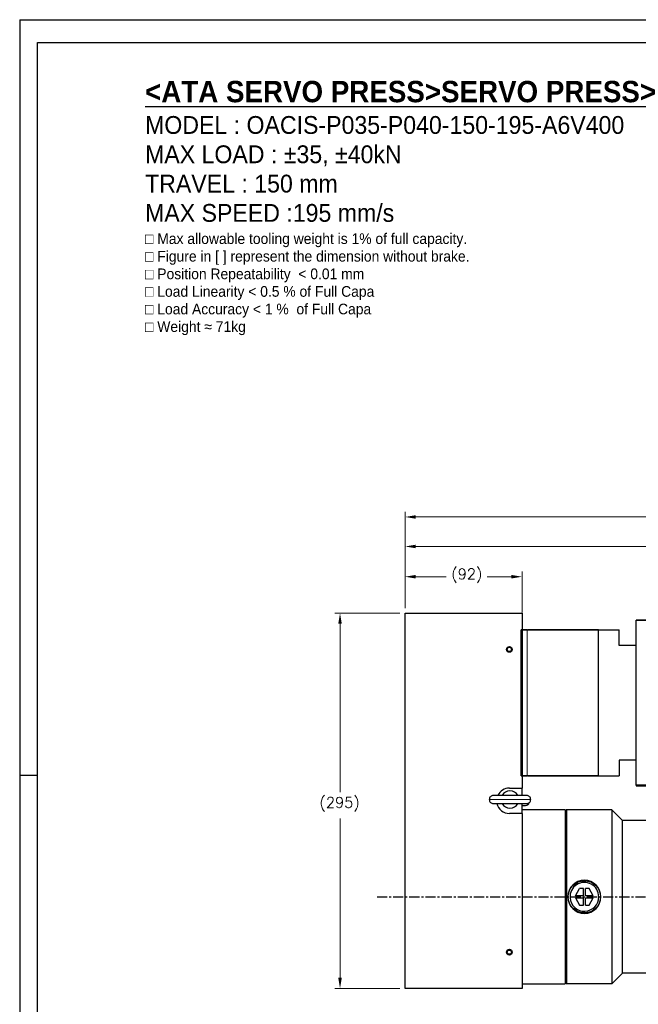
# Model space of a CAD drawing. Extents: x 0 to 1685, y -10 to 1188.
# Tile 2 of 21: x 0 to 487, y 414 to 1188. Entities that reach past the tile are written whole.
import ezdxf

# ---------------------------------------------------------------- set-up
doc = ezdxf.new("R2010")
doc.units = 0
doc.header["$LTSCALE"] = 25.4
doc.linetypes.add('CENTER', pattern=[2, 1.25, -0.25, 0.25, -0.25])
doc.linetypes.add('DASHEDBIDOT', pattern=[12.4, 3, -3, 0.2, -3, 0.2, -3])
doc.layers.get('0').update_dxf_attribs({"linetype": 'CONTINUOUS'})
doc.layers.get('Defpoints').update_dxf_attribs({"linetype": 'CONTINUOUS'})
for name, color, linetype, lineweight in [('AM_0', 7, 'CONTINUOUS', 50), ('AM_5_Dimension', 6, 'CONTINUOUS', 13), ('ATA-DIM', 252, 'CONTINUOUS', 25), ('ATA-TEXT', 7, 'CONTINUOUS', 25), ('Layer0000', 7, 'CONTINUOUS', 25), ('외형선(ISO)', 7, 'CONTINUOUS', 35)]:
    doc.layers.add(name, color=color, linetype=linetype, lineweight=lineweight)
doc.layers.add('ATA-CENTER', color=133, linetype='CENTER')
doc.styles.get("Standard").update_dxf_attribs({"font": 'simplex.shx'})
doc.styles.add('주 문자 (ISO)', font='arial.ttf')
doc.dimstyles.new('ata_A1', dxfattribs={"dimtxt": 4.2, "dimasz": 4.2, "dimexe": 2, "dimexo": 2, "dimgap": 2, "dimtad": 0, "dimtih": 1, "dimtoh": 1, "dimdec": 6, "dimdsep": 46, "dimtxsty": 'Standard', "dimcen": 0, "dimclrd": 252, "dimclre": 252, "dimclrt": 4, "dimadec": 6, "dimazin": 2, "dimtfac": 1, "dimtdec": 6, "dimtofl": 0, "dimtmove": 0, "dimatfit": 3, "dimfxl": 0, "dimtolj": 1, "dimtzin": 0, "dimlwd": 0, "dimlwe": 0, "dimarcsym": 0})

# ---------------------------------------------------------------- blocks, each defined once
blk = doc.blocks.new('*D12991')
at = {"layer": 'ATA-DIM', "color": 252, "lineweight": 0}
for p, q in [((303.09, 725.5), (303.09, 754.13)), ((395.09, 722), (395.09, 754.13)), ((311.49, 750.13), (335.41, 750.13)), ((386.69, 750.13), (367.77, 750.13))]:
    blk.add_line(p, q, dxfattribs=at)
at = {"layer": 'ATA-DIM', "color": 252}
for points in [[(311.49, 751.53), (311.49, 748.73), (303.09, 750.13)], [(386.69, 748.73), (386.69, 751.53), (395.09, 750.13)]]:
    blk.add_solid(points, dxfattribs=at)
at = {"layer": 'Defpoints', "color": 0}
for p in [(395.09, 750.13), (303.09, 721.5), (395.09, 718)]:
    blk.add_point(p, dxfattribs=at)
at = {"layer": 'ATA-DIM', "color": 4, "insert": (339.41, 756.51), "char_height": 8.4, "attachment_point": 1}
blk.add_mtext('\\A1;(92)', dxfattribs=at)
blk = doc.blocks.new('DEH')
at = {"color": 0, "ltscale": 5}
blk.add_line((12758.38, -3927.55), (12758.38, -3797.55), dxfattribs=at)
for p, q in [((12667.78, -3920.05), (12667.78, -3805.05)), ((12728.58, -3805.05), (12744.88, -3805.05)), ((12744.88, -3817.55), (12744.88, -3805.05)), ((12744.88, -3907.55), (12744.88, -3920.05)), ((12728.58, -3920.05), (12744.88, -3920.05))]:
    blk.add_line(p, q)
at = {"color": 7}
for p, q in [((12728.58, -3920.05), (12728.58, -3805.05)), ((12728.58, -3919.55), (12728.58, -3805.55))]:
    blk.add_line(p, q, dxfattribs=at)
at = {"ltscale": 5}
for p, q in [((12758.38, -3817.55), (12744.88, -3817.55)), ((12758.38, -3907.55), (12744.88, -3907.55))]:
    blk.add_line(p, q, dxfattribs=at)
at = {"layer": 'AM_0'}
blk.add_line((12758.38, -3927.55), (12799.88, -3927.55), dxfattribs=at)
at = {"layer": 'AM_5_Dimension', "color": 0}
for p, q in [((12672.58, -3919.55), (12672.58, -3805.55)), ((12728.58, -3805.05), (12728.58, -3920.05))]:
    blk.add_line(p, q, dxfattribs=at)
at = {"layer": 'Layer0000', "color": 7, "linetype": 'Continuous', "lineweight": 25}
for p, q in [((12799.58, -3811.74), (12799.58, -3797.55)), ((12799.58, -3913.35), (12799.58, -3811.74)), ((12799.58, -3913.35), (12799.58, -3927.55))]:
    blk.add_line(p, q, dxfattribs=at)
at = {"layer": '외형선(ISO)'}
for p, q in [((12799.88, -3797.55), (12758.38, -3797.55)), ((12672.08, -3805.05), (12667.78, -3805.05)), ((12672.58, -3805.55), (12672.08, -3805.05)), ((12673.08, -3805.05), (12672.58, -3805.55)), ((12673.08, -3805.05), (12728.08, -3805.05)), ((12728.58, -3805.55), (12728.08, -3805.05)), ((12728.58, -3805.55), (12729.08, -3805.05)), ((12667.78, -3920.05), (12672.08, -3920.05)), ((12672.58, -3919.55), (12672.08, -3920.05)), ((12672.58, -3919.55), (12673.08, -3920.05)), ((12673.08, -3920.05), (12728.08, -3920.05)), ((12728.58, -3919.55), (12728.08, -3920.05))]:
    blk.add_line(p, q, dxfattribs=at)
blk = doc.blocks.new('*D12990')
at = {"layer": 'ATA-DIM', "color": 252, "lineweight": 0}
for p, q in [((299.09, 721.5), (247.92, 721.5)), ((251.92, 713.1), (251.92, 580.88)), ((251.92, 434.9), (251.92, 560.12)), ((299.09, 426.5), (247.92, 426.5))]:
    blk.add_line(p, q, dxfattribs=at)
at = {"layer": 'ATA-DIM', "color": 252}
for points in [[(253.32, 713.1), (250.52, 713.1), (251.92, 721.5)], [(250.52, 434.9), (253.32, 434.9), (251.92, 426.5)]]:
    blk.add_solid(points, dxfattribs=at)
at = {"layer": 'Defpoints', "color": 0}
for p in [(251.92, 721.5), (303.09, 721.5), (303.09, 426.5)]:
    blk.add_point(p, dxfattribs=at)
at = {"layer": 'ATA-DIM', "color": 4, "insert": (235.75, 576.88), "char_height": 8.4, "attachment_point": 1}
blk.add_mtext('\\A1;(295)', dxfattribs=at)
blk = doc.blocks.new('*D12993')
at = {"layer": 'ATA-DIM', "color": 252, "lineweight": 0}
for p, q in [((303.09, 725.5), (303.09, 777.91)), ((761.09, 691.71), (761.09, 777.91)), ((311.49, 773.91), (517.29, 773.91)), ((752.69, 773.91), (546.88, 773.91))]:
    blk.add_line(p, q, dxfattribs=at)
at = {"layer": 'ATA-DIM', "color": 252}
for points in [[(311.49, 775.31), (311.49, 772.51), (303.09, 773.91)], [(752.69, 772.51), (752.69, 775.31), (761.09, 773.91)]]:
    blk.add_solid(points, dxfattribs=at)
at = {"layer": 'Defpoints', "color": 0}
for p in [(761.09, 773.91), (303.09, 721.5), (761.09, 687.71)]:
    blk.add_point(p, dxfattribs=at)
at = {"layer": 'ATA-DIM', "color": 4, "insert": (532.09, 773.91), "char_height": 8.4, "attachment_point": 5}
blk.add_mtext('\\A1;458', dxfattribs=at)
blk = doc.blocks.new('*D12992')
at = {"layer": 'ATA-DIM', "color": 252, "lineweight": 0}
for p, q in [((303.09, 725.5), (303.09, 801.1)), ((809.09, 574), (809.09, 801.1)), ((311.49, 797.1), (515.17, 797.1)), ((800.69, 797.1), (597.01, 797.1))]:
    blk.add_line(p, q, dxfattribs=at)
at = {"layer": 'ATA-DIM', "color": 252}
for points in [[(311.49, 798.5), (311.49, 795.7), (303.09, 797.1)], [(800.69, 795.7), (800.69, 798.5), (809.09, 797.1)]]:
    blk.add_solid(points, dxfattribs=at)
at = {"layer": 'Defpoints', "color": 0}
for p in [(809.09, 797.1), (303.09, 721.5), (809.09, 570)]:
    blk.add_point(p, dxfattribs=at)
at = {"layer": 'ATA-DIM', "color": 4, "insert": (556.09, 797.1), "char_height": 8.4, "attachment_point": 5}
blk.add_mtext('\\A1;506(T+356)', dxfattribs=at)
blk = doc.blocks.new('ata-Border-A1-002')
at = {"color": 253, "ltscale": 0.5}
for p, q in [((0, 594), (841, 594)), ((0, 594), (0, 0)), ((7, 297), (0, 297))]:
    blk.add_line(p, q, dxfattribs=at)
blk.add_line((7, 585), (834, 585))
at = {"ltscale": 0.5}
blk.add_line((7, 9), (7, 585), dxfattribs=at)

msp = doc.modelspace()

# ---------------------------------------------------------------- linework, layer by layer
at = {"layer": 'ATA-CENTER', "ltscale": 0.25}
msp.add_line((281.0200591, 498.5841105), (1005.6240199, 498.5841105), dxfattribs=at)
at = {"layer": 'Layer0000', "color": 7, "linetype": 'Continuous', "lineweight": 25}
for p, q in [((303.0873167, 721.5007589), (395.0873167, 721.5007589)), ((303.0873167, 426.5007589), (303.0873167, 721.5007589)), ((395.0873167, 721.5007589), (395.0873167, 584.0007589)), ((385.0874262, 584.0007589), (395.0874262, 584.0007589)), ((395.0874262, 578.1507589), (395.0874262, 584.0007589)), ((385.5874262, 578.1507589), (372.4374263, 578.1507589)), ((398.7374261, 578.1507589), (385.5874262, 578.1507589)), ((372.4374262, 571.8507589), (385.5874262, 571.8507589)), ((385.5874262, 571.8507589), (398.7374261, 571.8507589)), ((395.0874262, 564.0007589), (395.0874262, 571.8507589)), ((395.0874262, 570.3507589), (397.7374261, 570.3507589)), ((429.0874262, 567.0007589), (395.0874262, 567.0007589)), ((430.0874262, 567.0007589), (429.0874262, 566.0007589)), ((429.0874262, 567.0007589), (429.0874262, 430.0007589)), ((465.5874262, 567.0007589), (430.0874262, 567.0007589)), ((430.0874262, 567.0007589), (430.0874262, 498.5007589)), ((465.5874262, 567.0007589), (474.0874266, 558.5007585)), ((465.5874262, 567.0007589), (465.5874262, 498.5007589)), ((395.0874262, 564.0007589), (385.0874262, 564.0007589)), ((395.0873167, 564.0007589), (395.0873167, 426.5007589)), ((492.5874262, 558.5007589), (474.0874262, 558.5007589)), ((474.0874262, 498.5007589), (474.0874262, 558.5007589)), ((437.0437529, 499.3007589), (440.3346494, 505.0007589)), ((443.2874262, 505.0007589), (440.3346494, 505.0007589)), ((443.2874262, 499.3007589), (443.2874262, 505.0007589)), ((447.8402029, 505.0007589), (444.8874262, 505.0007589)), ((444.8874262, 499.3007589), (444.8874262, 505.0007589)), ((451.1310995, 499.3007589), (447.8402029, 505.0007589)), ((430.0874262, 498.5007589), (430.0874262, 430.0007589)), ((443.2874262, 499.3007589), (437.0437529, 499.3007589)), ((437.0437529, 497.7007589), (440.3346494, 492.0007589)), ((437.0437529, 497.7007589), (443.2874262, 497.7007589)), ((443.2874262, 492.0007589), (443.2874262, 497.7007589)), ((451.1310995, 499.3007589), (444.8874262, 499.3007589)), ((444.8874262, 492.0007589), (444.8874262, 497.7007589)), ((444.8874262, 497.7007589), (451.1310995, 497.7007589)), ((447.8402029, 492.0007589), (451.1310995, 497.7007589)), ((465.5874262, 498.5007589), (465.5874262, 430.0007589)), ((474.0874262, 438.5007589), (474.0874262, 498.5007589)), ((440.3346494, 492.0007589), (443.2874262, 492.0007589)), ((444.8874262, 492.0007589), (447.8402029, 492.0007589)), ((465.5874262, 430.0007589), (474.0874266, 438.5007593)), ((492.5874262, 438.5007589), (474.0874262, 438.5007589)), ((395.0873167, 426.5007589), (303.0873167, 426.5007589)), ((395.0874262, 430.0007589), (429.0874262, 430.0007589)), ((430.0874262, 430.0007589), (429.0874262, 431.0007589)), ((465.5874262, 430.0007589), (430.0874262, 430.0007589))]:
    msp.add_line(p, q, dxfattribs=at)
at = {"layer": 'Layer0000', "color": 251, "linetype": 'DASHEDBIDOT', "lineweight": 18}
for p, q in [((385.5874262, 575.0007589), (369.2874262, 575.0007589)), ((401.8874262, 575.0007589), (385.5874262, 575.0007589))]:
    msp.add_line(p, q, dxfattribs=at)
at = {"layer": 'Layer0000', "color": 7, "linetype": 'Continuous', "lineweight": 25}
for centre, radius in [((385.0874262, 693.0007589), 2.25), ((385.0874262, 693.0007589), 1.65), ((444.0874262, 498.5007589), 12.7), ((385.0874262, 455.0007589), 2.25), ((385.0874262, 455.0007589), 1.65)]:
    msp.add_circle(centre, radius, dxfattribs=at)
for centre, radius, start, end in [((385.0874262, 574.0007589), 10, 90, 155.4806835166), ((385.5874262, 575.0007589), 6.88914, 27.2092425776, 152.7907574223), ((372.4374262, 575.0007589), 3.15, 89.9999987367, 180), ((372.4374262, 575.0007589), 3.15, 180, 270.0000012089), ((398.7374262, 575.0007589), 3.15, 0, 90.0000024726), ((398.7374262, 575.0007589), 3.15, 269.9999994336, 0), ((385.0874262, 574.0007589), 10, 192.4155273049, 270), ((385.5874262, 575.0007589), 6.88914, 207.2092425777, 332.7907574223), ((397.7374262, 573.5007589), 3.15, 269.9999992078, 342.9378251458), ((444.0874262, 498.5007589), 13, 90, 180), ((444.0874262, 498.5007589), 13, 0.0193117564, 90), ((444.0874262, 498.5007589), 11.325189, 0.0000000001, 184.0506899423), ((444.0874262, 498.5007589), 13, 180, 0), ((444.0874262, 498.5007589), 11.325189, 184.0506899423, 0.0000000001)]:
    msp.add_arc(centre, radius, start, end, dxfattribs=at)

# ---------------------------------------------------------------- block references
at = {"xscale": 2, "yscale": 2, "zscale": 2}
msp.add_blockref('ata-Border-A1-002', (0, 0), dxfattribs=at)
msp.add_blockref('DEH', (-12273.4879337, 4513.5495263))

# ---------------------------------------------------------------- texts
at = {"layer": 'ATA-TEXT', "color": 7, "insert": (98.6067121, 1139.8967229), "char_height": 4.9, "width": 469.284982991, "attachment_point": 1, "line_spacing_factor": 0.987388, "style": '주 문자 (ISO)'}
msp.add_mtext('{\\fArial|b1|i0|c129|p34;\\H3.42860x;\\L<ATA SERVO PRESS>SERVO PRESS>}\\P{\\fArial|b0|i0|c129|p34;\\H2.85705x;MODEL : OACIS-P035-P040-150-195-A6V400 }\\P{\\fArial|b0|i0|c129|p34;\\H2.85705x;MAX LOAD : ±35, ±40kN}\\P{\\fArial|b0|i0|c129|p34;\\H2.85705x;TRAVEL : 150 mm}\\P{\\fArial|b0|i0|c129|p34;\\H2.85705x;MAX SPEED :195 mm/s}\\P{\\fArial|b0|i0|c129|p34;\\H1.71423x;□ Max allowable tooling weight is 1% of full capacity.}\\P{\\fArial|b0|i0|c129|p34;\\H1.71423x;□ Figure in [ ] represent the dimension without brake.}\\P{\\fArial|b0|i0|c129|p34;\\H1.71423x;□ Position Repeatability  }{\\fArial|b0|i0|c129|p34;\\H1.71423x;<}{\\fArial|b0|i0|c129|p34;\\H1.71423x; 0.01 mm}\\P{\\fArial|b0|i0|c129|p34;\\H1.71423x;□ Load Linearity }{\\fArial|b0|i0|c129|p34;\\H1.71423x;<}{\\fArial|b0|i0|c129|p34;\\H1.71423x; 0.5 % of Full Capa}\\P{\\fArial|b0|i0|c129|p34;\\H1.71423x;□ Load Accuracy }{\\fArial|b0|i0|c129|p34;\\H1.71423x;<}{\\fArial|b0|i0|c129|p34;\\H1.71423x; 1 %  of Full Capa}\\P{\\fArial|b0|i0|c129|p34;\\H1.71423x;□ Weight ≈ 71kg}', dxfattribs=at)

# ---------------------------------------------------------------- dimensions: what is measured, and where the dimension line sits
at = {"layer": 'ATA-DIM'}
dim = msp.add_linear_dim(base=(809.0874261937, 797.102850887), p1=(303.0874261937, 721.5007588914), p2=(809.0874261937, 570.0013162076), text='<>(T+356)', dimstyle='ata_A1', override={"dimscale": 2, "dimtxt": 4.2, "dimtxsty": 'Standard', "dimtfac": 0.571429, "dimtdec": 2, "dimtfill": 0}, dxfattribs=at)
dim.commit()
dim.dimension.update_dxf_attribs({"geometry": '*D12992', "text_midpoint": (556.0874261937, 797.102850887)})
dim = msp.add_linear_dim(base=(761.0874262, 773.9078291), p1=(303.0874262, 721.5007589), p2=(761.0874262, 687.7071616), dimstyle='ata_A1', override={"dimscale": 2, "dimtfac": 0.571429, "dimtdec": 2, "dimtfill": 0}, dxfattribs=at)
dim.commit()
dim.dimension.update_dxf_attribs({"geometry": '*D12993', "text_midpoint": (532.0874262, 773.9078291)})
for base, p1, p2, angle, picture, middle in [((395.0873167, 750.1287267), (303.0873167, 721.5007589), (395.0873167, 718.0007589), 180, '*D12991', (351.5873167, 750.1287267)), ((251.9223422, 721.5007589), (303.0874262, 426.5007589), (303.0874262, 721.5007589), 270, '*D12990', (251.9223422, 570.5007589))]:
    dim = msp.add_linear_dim(base=base, p1=p1, p2=p2, angle=angle, text='(<>)', dimstyle='ata_A1', override={"dimscale": 2, "dimtol": 0, "dimlim": 0, "dimtp": 0, "dimtm": 0, "dimtfac": 0.571429, "dimtdec": 2, "dimtolj": 1, "dimtzin": 0}, dxfattribs=at)
    dim.commit()
    dim.dimension.update_dxf_attribs({"geometry": picture, "text_midpoint": middle, "dimtype": 160})

doc.saveas('drawing.dxf')
